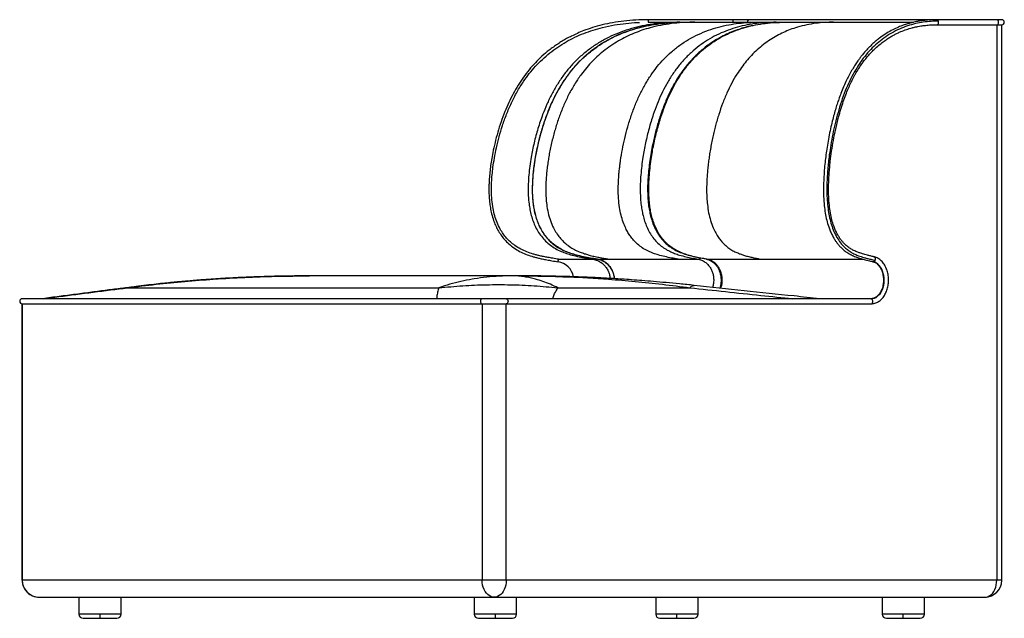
# Paper-space layout '_Right' of a CAD drawing. Header units: millimetres. Extents: x -777 to 387, y 0 to 708.
import ezdxf

# ---------------------------------------------------------------- set-up
doc = ezdxf.new("R2010")
doc.units = ezdxf.units.MM

psp = doc.layouts.new('_Right')

# ---------------------------------------------------------------- linework, layer by layer
at = {"color": 7, "linetype": 'Continuous', "lineweight": 25}
for p, q in [((384, 708), (-33.9, 708)), ((-33.9, 705), (279.7, 705)), ((66.3, 708), (66.3, 705)), ((307.3, 702), (384, 702)), ((378.2, 702), (378.2, 45)), ((384, 45), (384, 702)), ((-139.9, 424.7), (-99.1, 424.7)), ((-93.9, 424.7), (25.4, 424.7)), ((35.4, 424.7), (219.8, 424.7)), ((232, 421.7), (231.7, 421.8)), ((-547.9, 401.1), (-542.2, 401.5)), ((-437.8, 405), (-434.1, 405)), ((-434.1, 405), (-437.4, 405)), ((-437.2, 405), (-437.2, 405)), ((-186.6, 405), (-434.1, 405)), ((-239.5, 401.5), (-241.8, 401.1)), ((-186.6, 405), (-184, 405)), ((-117.5, 403.3), (-81, 401.1)), ((-639.3, 392.2), (-649.2, 390.9)), ((-649.2, 390.9), (-281.2, 390.9)), ((-140.6, 390.9), (15.5, 390.9)), ((229.5, 378), (-773.8, 378)), ((-773.8, 372), (-773.8, 45)), ((-773.8, 372), (229.5, 372)), ((-773.8, 45), (-773.8, 372)), ((-230.1, 372), (-230.1, 45)), ((-201.7, 45), (-201.7, 372)), ((384, 45), (-773.8, 45)), ((-753.8, 25), (364, 25)), ((-706.8, 25), (-706.8, 5)), ((-656.8, 5), (-656.8, 25)), ((-239.4, 25), (-239.4, 5)), ((-189.4, 5), (-189.4, 25)), ((-25, 25), (-25, 5)), ((25, 5), (25, 25)), ((242.6, 25), (242.6, 5)), ((292.6, 5), (292.6, 25)), ((-656.8, 5), (-706.8, 5)), ((-681.8, 0), (-681.8, 5)), ((-189.4, 5), (-239.4, 5)), ((-214.4, 0), (-214.4, 5)), ((25, 5), (-25, 5)), ((-20, 0), (20, 0)), ((0, 0), (0, 5)), ((292.6, 5), (242.6, 5)), ((247.6, 0), (287.6, 0)), ((267.6, 0), (267.6, 5)), ((-701.8, 0), (-661.8, 0)), ((-234.4, 0), (-194.4, 0))]:
    psp.add_line(p, q, dxfattribs=at)
at = {"color": 7, "linetype": 'Continuous', "lineweight": 25, "flags": 128}
for points in [[(378.2, 702), (378.5, 702), (379.2, 702.4), (379.8, 703.1), (380.2, 704), (380.3, 705), (380.2, 706), (379.8, 706.9), (379.2, 707.6), (378.5, 708), (378.2, 708)], [(229.5, 378), (231.6, 378.2), (233.5, 378.7), (235.4, 379.6), (237.3, 380.9), (238.9, 382.5), (240.5, 384.3), (241.8, 386.4), (242.9, 388.8), (243.9, 391.3), (244.5, 394), (244.9, 396.8), (245.1, 399.7), (245, 402.5), (244.6, 405.3), (244, 408), (243.2, 410.6), (242.1, 413), (240.8, 415.2), (239.3, 417.1), (237.7, 418.8), (235.9, 420.1), (234, 421.1), (232, 421.7)], [(-230.1, 378), (-230.5, 378), (-231.2, 377.6), (-231.8, 376.9), (-232.2, 376), (-232.3, 375), (-232.2, 374), (-231.8, 373.1), (-231.2, 372.4), (-230.5, 372), (-230.1, 372)], [(-201.7, 378), (-201.3, 378), (-200.7, 377.6), (-200.1, 376.9), (-199.7, 376), (-199.6, 375), (-199.7, 374), (-200.1, 373.1), (-200.7, 372.4), (-201.3, 372), (-201.7, 372)], [(229.5, 372), (230.1, 372.1), (230.8, 372.5), (231.3, 373.3), (231.6, 374.3), (231.7, 375.4), (231.4, 376.4), (231, 377.2), (230.3, 377.8), (229.5, 378), (229.5, 378)], [(-215.9, 25), (-217.9, 25.2), (-219.9, 25.8), (-221.8, 26.8), (-223.6, 28.2), (-225.2, 29.9), (-226.7, 31.9), (-227.9, 34.2), (-228.9, 36.7), (-229.6, 39.4), (-230, 42.2), (-230.1, 45)], [(-201.7, 45), (-201.9, 42.2), (-202.3, 39.4), (-203, 36.7), (-204, 34.2), (-205.2, 31.9), (-206.6, 29.9), (-208.2, 28.2), (-210, 26.8), (-211.9, 25.8), (-213.8, 25.2), (-215.9, 25)], [(364, 25), (366, 25.2), (368, 25.8), (369.9, 26.8), (371.7, 28.2), (373.3, 29.9), (374.7, 31.9), (375.9, 34.2), (376.9, 36.7), (377.6, 39.4), (378, 42.2), (378.2, 45)]]:
    psp.add_lwpolyline(points, dxfattribs=at)
at = {"color": 7, "linetype": 'Continuous', "lineweight": 25}
for centre, radius, start, end in [((86.3, 705), 3, 90.0049, 180.0052), ((384, 705), 3, 270, 90), ((-143.9, 400), 22, 10.2695, 80.7942), ((-773.8, 375), 3, 90, 270), ((-773.8, 375), 3, 90.0022, 269.9978), ((-753.8, 45), 20, 180, 270), ((-753.8, 45), 20, 179.9982, 269.9985), ((364, 45), 20, 270, 0), ((-701.8, 5), 5, 180, 270), ((-661.8, 5), 5, 270, 0), ((-234.4, 5), 5, 180, 270), ((-194.4, 5), 5, 270, 0), ((-20, 5), 5, 180, 270), ((20, 5), 5, 270, 0), ((247.6, 5), 5, 180, 270), ((287.6, 5), 5, 270, 0)]:
    psp.add_arc(centre, radius, start, end, dxfattribs=at)
for points, knots in [([(-33.9, 708), (-38.8, 707.9), (-48.3, 707.8), (-62.4, 706.5), (-75.7, 704.6), (-88.1, 702), (-99.5, 698.8), (-109.2, 695.4), (-117.4, 692), (-124.2, 688.8), (-130.2, 685.7), (-135.7, 682.5), (-140.9, 679.2), (-146, 675.7), (-152.3, 671), (-159.5, 664.9), (-167.4, 657.1), (-174.7, 648.8), (-181.5, 639.9), (-187.8, 630.5), (-193.6, 620.4), (-198.7, 610), (-203.6, 598.9), (-207.9, 587.1), (-211.8, 574.9), (-215, 562.7), (-217.4, 551.7), (-219.2, 541.9), (-220.4, 533.6), (-221.3, 525.6), (-221.9, 518.7), (-222.1, 512.8), (-222.2, 508), (-222.2, 503.1), (-221.9, 497.8), (-221.4, 492), (-220.5, 485.4), (-219, 478.1), (-217, 471.1), (-214.4, 464.7), (-211.6, 459.1), (-208.1, 453.4), (-203.8, 447.9), (-198.6, 442.6), (-192.6, 437.9), (-186, 433.9), (-178.9, 430.6), (-172.8, 428.5), (-167.7, 427.1), (-163.6, 426), (-158.9, 425), (-153.5, 424), (-147.3, 422.8), (-142.8, 422.1), (-140.4, 421.7)], [0, 0, 0, 0, 0.032928, 0.06485, 0.095309, 0.123989, 0.150678, 0.175053, 0.193835, 0.210694, 0.225653, 0.239487, 0.253405, 0.267437, 0.281597, 0.306432, 0.331249, 0.356195, 0.381403, 0.407001, 0.43309, 0.459406, 0.48573, 0.515084, 0.544183, 0.572685, 0.600181, 0.620744, 0.63959, 0.657052, 0.675417, 0.686169, 0.697038, 0.707945, 0.719363, 0.732584, 0.747642, 0.764486, 0.783099, 0.796515, 0.810786, 0.825845, 0.841592, 0.858161, 0.875602, 0.893118, 0.91059, 0.927963, 0.93684, 0.946407, 0.957052, 0.969201, 0.98334, 1, 1, 1, 1]), ([(-139.9, 424.7), (-142.1, 425), (-146.3, 425.7), (-152.2, 426.8), (-157.3, 427.7), (-161.9, 428.7), (-166, 429.7), (-171.1, 431.1), (-177.3, 433.2), (-184.6, 436.5), (-191.1, 440.5), (-196.7, 445), (-201.3, 449.5), (-205.3, 454.6), (-209.2, 460.7), (-212.6, 467.9), (-215.4, 476.2), (-217.5, 485.2), (-218.8, 495), (-219.3, 505.3), (-219.1, 515.2), (-218.4, 524.4), (-217.3, 534.1), (-215.7, 544.8), (-213.3, 556.9), (-210.1, 569.7), (-206.2, 582.9), (-201.4, 596.3), (-195.7, 609.6), (-189, 622.6), (-181.9, 634.2), (-174.5, 644.3), (-167.1, 653), (-159, 661.2), (-150.2, 668.8), (-140.8, 675.7), (-131, 681.9), (-120.6, 687.3), (-110, 691.9), (-99, 695.8), (-87, 699.2), (-74, 701.9), (-60.3, 703.7), (-50.4, 704.6), (-45, 704.7), (-44, 704.8)], [0, 0, 0, 0, 0.016034, 0.029987, 0.042214, 0.053073, 0.062924, 0.072129, 0.090287, 0.109161, 0.128868, 0.144199, 0.159422, 0.174614, 0.189922, 0.210408, 0.230875, 0.251412, 0.276098, 0.300475, 0.323994, 0.346019, 0.366204, 0.392983, 0.422197, 0.453351, 0.485973, 0.519623, 0.553902, 0.588466, 0.622754, 0.649876, 0.676891, 0.703974, 0.731321, 0.758846, 0.786244, 0.813611, 0.841028, 0.868556, 0.895838, 0.929265, 0.961867, 0.993499, 1, 1, 1, 1]), ([(3.3, 705), (-1, 704.9), (-9.5, 704.8), (-22.2, 703.8), (-34.9, 702), (-47.5, 699.3), (-60, 695.7), (-72.2, 691.1), (-84, 685.6), (-95.4, 678.9), (-106.2, 671.2), (-116.3, 662.6), (-125.6, 653), (-134, 642.6), (-141.4, 631.5), (-148, 620), (-153.7, 608.1), (-159.3, 594.5), (-164.4, 579.3), (-168.9, 562.4), (-171.9, 547.6), (-173.9, 534.9), (-175.1, 524.3), (-175.7, 513.7), (-175.8, 502.9), (-175.2, 493.3), (-174, 485.1), (-172.6, 478.1), (-170.6, 471.2), (-167.9, 464.4), (-164.5, 457.9), (-160.2, 451.7), (-155.3, 446.1), (-149.6, 441.2), (-143.4, 437.1), (-137, 433.9), (-130.5, 431.5), (-123.3, 429.4), (-115.6, 427.6), (-107.3, 426.1), (-101.8, 425.1), (-99.1, 424.7)], [0, 0, 0, 0, 0.03029, 0.060668, 0.091193, 0.121865, 0.152669, 0.183592, 0.214606, 0.245715, 0.276907, 0.308128, 0.339332, 0.370468, 0.401467, 0.432279, 0.462891, 0.493351, 0.533758, 0.57403, 0.614288, 0.638505, 0.662842, 0.687374, 0.71219, 0.737407, 0.753441, 0.769717, 0.786283, 0.803154, 0.82032, 0.83773, 0.855293, 0.872868, 0.890259, 0.907284, 0.923821, 0.939829, 0.960438, 0.980382, 1, 1, 1, 1]), ([(7.9, 704.8), (5.6, 704.8), (1.2, 704.7), (-5.1, 704.5), (-11, 704.1), (-16.9, 703.5), (-23.1, 702.7), (-30.2, 701.6), (-38.2, 700.1), (-47.2, 697.9), (-56.5, 695), (-66.2, 691.4), (-76.5, 686.7), (-87.3, 680.8), (-98.2, 673.5), (-108.4, 665.2), (-117.7, 656.2), (-126.1, 646.4), (-133.5, 636.1), (-140.1, 625.4), (-146.5, 613.2), (-152.5, 599.5), (-157.8, 584.5), (-162.2, 569.4), (-165.8, 554.4), (-168.4, 539.4), (-170, 526.8), (-170.7, 516.4), (-171, 507.8), (-170.8, 499.8), (-170.2, 492.6), (-169.4, 486.4), (-168.1, 479.8), (-166.3, 473), (-163.9, 466.5), (-160.9, 460.3), (-157.4, 454.6), (-153.1, 449.1), (-148, 444), (-142.3, 439.6), (-135.5, 435.7), (-127.9, 432.4), (-119.7, 429.9), (-111.3, 428), (-102.9, 426.4), (-97.3, 425.4), (-94.5, 424.9)], [0, 0, 0, 0, 0.0167579, 0.0317239, 0.045147, 0.0590881, 0.0740186, 0.0899492, 0.1103876, 0.1322711, 0.1556099, 0.1803563, 0.2054231, 0.2365929, 0.2675527, 0.2982732, 0.3287198, 0.3588366, 0.3885729, 0.4178857, 0.4467336, 0.4844643, 0.5214306, 0.5576765, 0.5933025, 0.6283962, 0.6630896, 0.6811281, 0.7008703, 0.7224173, 0.736262, 0.750844, 0.7662214, 0.7824479, 0.7995704, 0.8145517, 0.83018, 0.8464017, 0.8631499, 0.8802842, 0.8976001, 0.918367, 0.9389342, 0.959292, 0.9795493, 1, 1, 1, 1]), ([(-93.9, 424.7), (-96.7, 425.1), (-102.1, 426.1), (-110.4, 427.6), (-118.1, 429.4), (-125.3, 431.5), (-131.8, 433.9), (-138.2, 437.1), (-144.4, 441.2), (-150.1, 446.1), (-155, 451.7), (-159.3, 457.9), (-162.7, 464.4), (-165.4, 471.2), (-167.4, 478.1), (-168.8, 485.1), (-170, 493.3), (-170.6, 502.9), (-170.5, 513.7), (-169.8, 524.3), (-168.7, 534.9), (-166.7, 547.6), (-163.7, 562.4), (-159.2, 579.3), (-154, 594.5), (-148.5, 608.1), (-142.8, 620), (-136.2, 631.5), (-128.8, 642.6), (-120.4, 653), (-111.1, 662.6), (-101, 671.2), (-90.2, 678.9), (-78.9, 685.6), (-67, 691.2), (-54.8, 695.7), (-42.3, 699.3), (-29.7, 702), (-17, 703.8), (-4.3, 704.8), (4.2, 704.9), (8.4, 705)], [0, 0, 0, 0, 0.019617, 0.039561, 0.06017, 0.076178, 0.092716, 0.109741, 0.127133, 0.144712, 0.162266, 0.179678, 0.196843, 0.213711, 0.23028, 0.246561, 0.262587, 0.287804, 0.312627, 0.337157, 0.361493, 0.385711, 0.425972, 0.466239, 0.506653, 0.537109, 0.567717, 0.59853, 0.62953, 0.660665, 0.691873, 0.723093, 0.754275, 0.785394, 0.816413, 0.84733, 0.878131, 0.908807, 0.939334, 0.969711, 1, 1, 1, 1]), ([(21.3, 705), (17.3, 704.9), (9.1, 704.8), (-3.3, 703.8), (-16, 702), (-28, 699.5), (-38.7, 696.4), (-48.3, 693), (-57.6, 689), (-66.8, 684.3), (-75.9, 678.8), (-84.6, 672.6), (-92.6, 666), (-99.9, 659), (-106.6, 651.6), (-113.4, 643), (-120.3, 632.9), (-126.9, 621.3), (-132.9, 608.9), (-137.3, 598.1), (-140.4, 589.4), (-142.5, 582.7), (-144.5, 576.1), (-146.4, 569.3), (-148.1, 562.2), (-149.7, 555), (-151.1, 547.8), (-152.2, 540.8), (-153.2, 533.9), (-154, 526.9), (-154.6, 519.9), (-154.9, 512.5), (-155, 505), (-154.7, 497.3), (-153.9, 488.8), (-152.3, 479.7), (-149.7, 470.4), (-146.3, 462.4), (-142.5, 455.7), (-139.3, 451.3), (-136.6, 448.2), (-134.8, 446.3), (-132.9, 444.5), (-130.8, 442.6), (-127.4, 440), (-122.7, 436.9), (-117.1, 434.1), (-111.9, 432.1), (-107, 430.5), (-102, 429.1), (-96.5, 427.8), (-90.7, 426.7), (-85, 425.6), (-81.3, 425), (-79.5, 424.7)], [0, 0, 0, 0, 0.029101, 0.059299, 0.09041, 0.1223, 0.147506, 0.171256, 0.195551, 0.220359, 0.245746, 0.271809, 0.296407, 0.319667, 0.343116, 0.36689, 0.397255, 0.428557, 0.460623, 0.492982, 0.509173, 0.525309, 0.541335, 0.557193, 0.574031, 0.591779, 0.608586, 0.624388, 0.641142, 0.656707, 0.672972, 0.689999, 0.707438, 0.724992, 0.743382, 0.76616, 0.788474, 0.810377, 0.826539, 0.842356, 0.848615, 0.854852, 0.861079, 0.867305, 0.875079, 0.891777, 0.906737, 0.920146, 0.932229, 0.943762, 0.958171, 0.972668, 0.986849, 1, 1, 1, 1]), ([(1.4, 424.7), (-1.2, 425.2), (-6.5, 426.1), (-14.3, 427.7), (-20.5, 429.3), (-24.9, 430.6), (-27.9, 431.7), (-31, 432.9), (-35.5, 434.9), (-40.8, 438), (-46.4, 442.2), (-51.1, 446.9), (-54.8, 451.6), (-57.9, 456.3), (-60.9, 461.9), (-63.7, 468.7), (-66.1, 477), (-68, 486.4), (-69.1, 496.8), (-69.4, 508.1), (-69, 517.8), (-68.5, 525.5), (-67.9, 531.1), (-67.3, 536.3), (-66.3, 544.1), (-64.5, 554.6), (-61.7, 567.8), (-58.2, 581.2), (-54, 594.6), (-49.1, 607.7), (-43.6, 620.2), (-37.4, 631.9), (-30.6, 642.7), (-23.3, 652.6), (-15.3, 661.7), (-6.4, 670.1), (3.3, 677.9), (13.9, 684.8), (25.2, 690.7), (37.1, 695.6), (49.1, 699.4), (61.1, 702.1), (73, 703.8), (84.5, 704.8), (92.1, 704.9), (95.8, 705)], [0, 0, 0, 0, 0.020595, 0.04147, 0.061684, 0.069219, 0.076983, 0.085675, 0.095335, 0.113976, 0.131693, 0.147903, 0.162194, 0.175019, 0.188352, 0.207158, 0.227128, 0.248326, 0.27346, 0.299597, 0.325836, 0.340765, 0.352641, 0.364606, 0.377087, 0.40701, 0.438502, 0.470912, 0.50369, 0.536384, 0.568652, 0.600021, 0.630274, 0.659628, 0.688613, 0.718595, 0.749495, 0.781048, 0.813406, 0.84637, 0.878695, 0.910319, 0.941174, 0.971128, 1, 1, 1, 1]), ([(117.2, 705), (113.4, 704.9), (105.8, 704.8), (94.4, 703.8), (83, 702), (71.7, 699.3), (60.5, 695.7), (49.6, 691.2), (38.9, 685.6), (28.7, 678.9), (19, 671.2), (10, 662.6), (1.7, 653), (-5.8, 642.6), (-12.5, 631.5), (-18.4, 620), (-23.5, 608.1), (-28.5, 594.5), (-33.1, 579.3), (-37.1, 562.4), (-39.9, 547.6), (-41.6, 534.9), (-42.7, 524.4), (-43.3, 513.7), (-43.3, 502.9), (-42.8, 493.3), (-41.8, 485.1), (-40.5, 478.2), (-38.7, 471.3), (-36.3, 464.5), (-33.2, 457.9), (-29.4, 451.7), (-24.9, 446.1), (-19.8, 441.2), (-14.3, 437.2), (-8.6, 434), (-2.7, 431.5), (3.7, 429.4), (10.7, 427.6), (18.1, 426.1), (23, 425.1), (25.4, 424.7)], [0, 0, 0, 0, 0.030282, 0.060648, 0.091175, 0.121857, 0.152663, 0.183577, 0.214594, 0.245714, 0.276897, 0.308117, 0.339319, 0.370444, 0.401434, 0.432253, 0.462882, 0.493333, 0.533733, 0.57401, 0.614264, 0.638479, 0.662811, 0.687332, 0.712151, 0.737371, 0.753392, 0.769664, 0.786242, 0.803112, 0.820262, 0.837682, 0.855239, 0.872808, 0.89021, 0.90721, 0.92375, 0.939773, 0.96038, 0.980354, 1, 1, 1, 1]), ([(89.5, 701), (88.4, 700.8), (84.8, 700), (78.7, 698.4), (71, 695.9), (62.8, 692.7), (54.7, 688.9), (46.9, 684.6), (40, 680.1), (33.8, 675.6), (28.5, 671.3), (24, 667.2), (20.1, 663.4), (17, 660), (14.4, 657.1), (12.4, 654.7), (10.5, 652.4), (8.4, 649.8), (6, 646.4), (3.1, 642.2), (-0.1, 637.3), (-3.6, 631.4), (-7.2, 624.6), (-11.6, 615.3), (-16.5, 603.6), (-21.3, 589.6), (-25.3, 575.3), (-28.3, 562.4), (-30.5, 551.1), (-32, 541.3), (-33.3, 531.5), (-34.1, 521.6), (-34.6, 511.9), (-34.6, 502.6), (-34.1, 494), (-33.2, 486.1), (-31.9, 479), (-30.3, 472.7), (-28.5, 467.3), (-26.8, 463.2), (-25.2, 459.9), (-23.6, 456.9), (-21.4, 453.3), (-18.5, 449.3), (-14.7, 445), (-10, 440.7), (-4.3, 436.8), (2.3, 433.4), (9.6, 430.6), (17.4, 428.5), (25.7, 426.6), (31.4, 425.5), (34.3, 425)], [0, 0, 0, 0, 0.010013, 0.031925, 0.055512, 0.080778, 0.107553, 0.133146, 0.15662, 0.177951, 0.197121, 0.214123, 0.228952, 0.241603, 0.2521, 0.260471, 0.267478, 0.276429, 0.2877, 0.301283, 0.317162, 0.335318, 0.355729, 0.377955, 0.416918, 0.455581, 0.494016, 0.53229, 0.557756, 0.583214, 0.608698, 0.634268, 0.659694, 0.683561, 0.705688, 0.726061, 0.744652, 0.761411, 0.77625, 0.789101, 0.796016, 0.80506, 0.816269, 0.829666, 0.845239, 0.862908, 0.882485, 0.903655, 0.926091, 0.949594, 0.974155, 1, 1, 1, 1]), ([(35.4, 424.7), (33, 425.1), (28.1, 426.1), (20.7, 427.6), (13.7, 429.4), (7.3, 431.5), (1.5, 434), (-4.3, 437.2), (-9.8, 441.2), (-14.9, 446.1), (-19.3, 451.7), (-23.1, 457.9), (-26.2, 464.5), (-28.6, 471.3), (-30.4, 478.2), (-31.7, 485.1), (-32.7, 493.3), (-33.3, 502.9), (-33.2, 513.7), (-32.6, 524.4), (-31.5, 534.9), (-29.8, 547.6), (-27.1, 562.4), (-23, 579.3), (-18.4, 594.5), (-13.5, 608.1), (-8.3, 620), (-2.4, 631.5), (4.2, 642.6), (11.7, 653), (20.1, 662.6), (29.1, 671.2), (38.8, 678.9), (49, 685.6), (59.6, 691.2), (70.6, 695.7), (81.7, 699.3), (93, 702), (104.4, 703.8), (115.8, 704.8), (123.4, 704.9), (127.2, 705)], [0, 0, 0, 0, 0.01964, 0.039617, 0.060234, 0.07624, 0.092772, 0.109799, 0.127191, 0.14476, 0.162322, 0.179734, 0.196898, 0.213759, 0.230325, 0.246604, 0.262633, 0.287851, 0.312665, 0.337191, 0.361519, 0.385736, 0.425993, 0.466263, 0.506666, 0.53712, 0.567747, 0.598565, 0.629555, 0.66068, 0.691883, 0.723102, 0.754286, 0.785406, 0.816423, 0.847338, 0.878144, 0.908826, 0.939352, 0.969718, 1, 1, 1, 1]), ([(3.8, 704.7), (3.8, 704.8), (3.6, 705), (3.4, 705), (3.3, 705)], [0, 0, 0, 0, 0.099582, 1, 1, 1, 1]), ([(185.1, 705), (181.7, 704.9), (174.7, 704.8), (164.2, 703.8), (153.3, 702), (143.2, 699.5), (134, 696.4), (125.9, 693), (118, 689), (110.1, 684.3), (102.4, 678.8), (95, 672.6), (88.2, 666), (82, 659), (76.3, 651.6), (70.5, 643), (64.6, 632.9), (59, 621.3), (53.9, 608.9), (50.2, 598.1), (47.5, 589.4), (45.7, 582.7), (44, 576.1), (42.5, 569.3), (41, 562.2), (39.6, 555), (38.5, 547.8), (37.5, 540.8), (36.7, 533.9), (36, 526.9), (35.5, 519.9), (35.2, 512.5), (35.1, 505), (35.4, 497.3), (36.1, 488.8), (37.4, 479.7), (39.7, 470.4), (42.5, 462.4), (45.8, 455.7), (48.5, 451.3), (50.7, 448.2), (52.3, 446.3), (53.9, 444.5), (55.7, 442.6), (58.6, 440), (62.6, 436.9), (67.3, 434.1), (71.8, 432.1), (75.9, 430.5), (80.2, 429.1), (84.9, 427.8), (89.8, 426.7), (94.7, 425.6), (97.8, 425), (99.3, 424.7)], [0, 0, 0, 0, 0.029101, 0.059299, 0.09041, 0.1223, 0.147506, 0.171256, 0.195551, 0.22036, 0.245746, 0.271809, 0.296407, 0.319668, 0.343117, 0.366891, 0.397256, 0.428558, 0.460624, 0.492982, 0.509174, 0.52531, 0.541336, 0.557193, 0.574031, 0.591779, 0.608586, 0.624388, 0.641142, 0.656707, 0.672972, 0.689999, 0.707438, 0.724992, 0.743382, 0.766159, 0.788474, 0.810377, 0.826539, 0.842356, 0.848614, 0.854852, 0.861079, 0.867305, 0.875079, 0.891777, 0.906737, 0.920146, 0.932229, 0.943762, 0.958171, 0.972668, 0.986849, 1, 1, 1, 1]), ([(117.2, 705), (117.6, 705), (118, 705), (118.4, 704.7), (118.5, 704.6)], [0, 0, 0, 0, 0.755324, 1, 1, 1, 1]), ([(307.3, 708), (305.4, 708), (301.8, 707.9), (296.5, 707.6), (291.7, 707.1), (287.4, 706.5), (283.5, 705.8), (280.2, 705.1), (277.6, 704.5), (275.5, 703.9), (273.5, 703.3), (270.3, 702.4), (265.9, 700.9), (259.9, 698.4), (253.3, 695.2), (246.3, 691.1), (240.3, 686.9), (235.5, 683.1), (231.8, 679.8), (228.5, 676.6), (225.7, 673.8), (223.5, 671.4), (221.8, 669.5), (220.1, 667.5), (218.3, 665.3), (216.2, 662.5), (213.6, 659), (210.6, 654.5), (207.3, 649.1), (204, 643.3), (200.5, 636.4), (197.1, 629), (194, 621.2), (191.5, 614.4), (189.3, 607.9), (187.3, 601.3), (185.2, 593.9), (183.1, 585.5), (181, 576.4), (179.1, 566.9), (177.5, 557.4), (176.2, 548.3), (175.1, 539.2), (174.2, 529.8), (173.6, 519.9), (173.2, 509.5), (173.4, 498.7), (174.1, 488.6), (175.3, 479.3), (177, 470.9), (179.1, 463.9), (181.2, 458.2), (183.2, 453.8), (185.4, 449.7), (187.5, 446.4), (189.6, 443.5), (191.9, 440.8), (194.6, 437.9), (198, 434.9), (201.3, 432.6), (204.1, 430.9), (206.4, 429.7), (208.8, 428.5), (211.2, 427.5), (213.6, 426.7), (216, 425.8), (218.6, 425), (221.4, 424.3), (224.4, 423.5), (227.9, 422.6), (230.4, 422.1), (231.7, 421.8)], [0, 0, 0, 0, 0.018106, 0.034797, 0.049912, 0.063328, 0.07622, 0.086764, 0.094885, 0.101184, 0.107644, 0.11441, 0.131586, 0.150404, 0.173454, 0.198004, 0.222405, 0.236477, 0.250335, 0.263742, 0.275245, 0.283319, 0.289809, 0.296054, 0.30377, 0.312951, 0.323588, 0.33799, 0.354423, 0.372127, 0.388775, 0.411727, 0.431935, 0.449201, 0.463957, 0.480047, 0.498217, 0.518338, 0.540217, 0.56318, 0.585374, 0.606457, 0.626257, 0.648081, 0.670261, 0.694164, 0.718698, 0.743164, 0.763152, 0.782762, 0.802423, 0.814322, 0.826201, 0.838005, 0.848354, 0.85655, 0.865512, 0.876444, 0.889107, 0.903092, 0.91047, 0.918079, 0.925894, 0.934397, 0.941121, 0.948955, 0.958227, 0.966394, 0.975868, 0.98695, 1, 1, 1, 1]), ([(309.2, 706.3), (306.3, 706.2), (300.3, 706.1), (291.2, 705.2), (281.9, 703.4), (272.4, 700.8), (262.9, 697.1), (253.6, 692.3), (244.8, 686.6), (236.6, 680), (229, 672.8), (222, 664.6), (215.5, 655.7), (209.5, 646), (204, 635.4), (198.9, 623.7), (194.4, 611.2), (190.4, 598.3), (187, 585.4), (184.2, 572.6), (182, 560.2), (180.3, 549.1), (179.1, 539.4), (178.3, 531), (177.7, 522.5), (177.3, 513.6), (177.2, 504.1), (177.6, 494.3), (178.5, 484.8), (180, 475.8), (182, 467.4), (184.7, 459.4), (188.2, 452), (192.3, 445.4), (196.8, 440.1), (201.4, 436), (205.8, 433), (210.3, 430.6), (214.3, 428.9), (217.9, 427.7), (221.2, 426.6), (225, 425.6), (229.4, 424.5), (232.5, 423.8), (234.1, 423.4)], [0, 0, 0, 0, 0.028428, 0.057926, 0.08832, 0.119483, 0.15134, 0.183543, 0.215618, 0.245004, 0.274492, 0.30399, 0.333132, 0.36214, 0.391242, 0.423332, 0.455669, 0.487751, 0.519291, 0.549957, 0.579382, 0.607172, 0.627592, 0.646539, 0.665354, 0.685917, 0.707702, 0.730209, 0.753008, 0.773171, 0.793311, 0.813517, 0.833651, 0.853688, 0.873887, 0.890313, 0.906103, 0.921336, 0.936245, 0.946209, 0.957156, 0.969499, 0.983645, 1, 1, 1, 1]), ([(233, 427.6), (231.6, 427.9), (229, 428.5), (225.4, 429.4), (222.3, 430.2), (219.7, 431), (217.4, 431.7), (215.1, 432.5), (212.8, 433.4), (210.4, 434.4), (207.6, 435.8), (204.1, 437.9), (200.6, 440.5), (197.7, 443.3), (195.4, 445.9), (193.2, 448.7), (191.1, 451.8), (189.1, 455.5), (187.1, 459.6), (185.1, 464.9), (183.1, 471.5), (181.3, 479.7), (180.1, 488.9), (179.4, 498.6), (179.2, 508.3), (179.5, 517.3), (179.9, 525.5), (180.6, 533.2), (181.5, 542.1), (182.9, 552.8), (185, 565.5), (187.7, 579), (190.7, 591.4), (193.8, 602.2), (196.6, 611), (199.5, 619), (202.4, 626.1), (205.2, 632.4), (207.7, 637.3), (209.6, 641.1), (211.3, 644), (213, 647), (215.2, 650.6), (217.8, 654.6), (220.8, 658.7), (224.1, 662.9), (227.6, 667.1), (231.2, 670.9), (235.3, 674.9), (239.9, 678.9), (244.8, 682.7), (249.2, 685.7), (253.3, 688.2), (257.1, 690.3), (260.9, 692.2), (265.7, 694.3), (271.4, 696.5), (276.4, 698), (279.9, 698.9), (282.3, 699.4), (285.2, 700), (289.1, 700.7), (294.2, 701.4), (300.5, 701.9), (305, 702), (307.3, 702)], [0, 0, 0, 0, 0.0143635, 0.0265013, 0.036833, 0.0457144, 0.0534437, 0.0602669, 0.0696227, 0.0778368, 0.0859126, 0.1003743, 0.1158056, 0.1265081, 0.1364202, 0.1451129, 0.1561649, 0.1671453, 0.1786556, 0.190979, 0.2090412, 0.2290613, 0.2511288, 0.2747955, 0.2976882, 0.3190185, 0.3383441, 0.3556849, 0.3733384, 0.4013362, 0.4320125, 0.4650352, 0.4999866, 0.5240087, 0.5468718, 0.5680169, 0.5873115, 0.6046494, 0.6200892, 0.6293845, 0.6378219, 0.6461844, 0.6572382, 0.6712406, 0.6843377, 0.6993224, 0.7151977, 0.7302714, 0.7444148, 0.7654472, 0.7841493, 0.8005524, 0.8147474, 0.8283238, 0.8419035, 0.8554334, 0.8787245, 0.9010578, 0.9071085, 0.9150477, 0.9248805, 0.936557, 0.9548746, 0.9761283, 1, 1, 1, 1]), ([(309.2, 706.3), (309.1, 706.6), (308.8, 707.2), (308.2, 707.9), (307.6, 708), (307.3, 708)], [0, 0, 0, 0, 0.3013298, 0.6517993, 1, 1, 1, 1]), ([(307.3, 702), (307.6, 702), (308.2, 702.1), (308.9, 702.8), (309.3, 703.8), (309.5, 705), (309.4, 705.8), (309.3, 706.2), (309.2, 706.3)], [0, 0, 0, 0, 0.194012, 0.388575, 0.583137, 0.7777, 0.972263, 1, 1, 1, 1]), ([(-98, 425.5), (-98, 425.5), (-98.2, 425.2), (-98.6, 424.8), (-99, 424.7), (-99.1, 424.7)], [0, 0, 0, 0, 0.043638, 0.521915, 1, 1, 1, 1]), ([(-99.1, 424.7), (-97.4, 424.3), (-93.9, 423.4), (-89.4, 420.9), (-85.6, 417.6), (-82.8, 413.9), (-80.7, 410), (-79.6, 406.4), (-79.1, 403.7), (-79, 402.4), (-79, 401.9)], [0, 0, 0, 0, 0.168362, 0.328048, 0.479053, 0.621373, 0.755002, 0.879937, 0.958439, 1, 1, 1, 1]), ([(-73.7, 401.6), (-73.8, 402.2), (-73.8, 403.6), (-74.4, 406.4), (-75.5, 410), (-77.6, 413.9), (-80.4, 417.6), (-84.2, 420.9), (-88.7, 423.4), (-92.2, 424.3), (-93.9, 424.7)], [0, 0, 0, 0, 0.050155, 0.127948, 0.251757, 0.384184, 0.525227, 0.674881, 0.83314, 1, 1, 1, 1]), ([(-89, 423.2), (-88.5, 423.1), (-87.1, 422.5), (-84.9, 421.1), (-82.4, 419.2), (-80.3, 417.1), (-78.6, 414.9), (-77.2, 412.6), (-75.8, 409.7), (-74.7, 406.3), (-74.1, 403.4), (-74.1, 401.9), (-74.1, 401.7)], [0, 0, 0, 0, 0.048605, 0.170288, 0.285543, 0.394363, 0.496697, 0.592519, 0.681838, 0.84074, 0.973433, 1, 1, 1, 1]), ([(25.4, 424.7), (25.8, 424.7), (26.4, 424.8), (27.4, 425.3), (28, 425.9), (28.2, 426.2)], [0, 0, 0, 0, 0.356486, 0.712884, 1, 1, 1, 1]), ([(25.4, 424.7), (27, 424.3), (30.1, 423.4), (34.2, 420.9), (37.5, 417.6), (40.1, 413.9), (41.9, 410), (42.9, 406.4), (43.4, 403.4), (43.6, 400.7), (43.5, 397.5), (43.1, 394.3), (42.4, 392.2), (42.2, 391.4)], [0, 0, 0, 0, 0.127352, 0.248131, 0.362335, 0.469959, 0.571, 0.665455, 0.724798, 0.781207, 0.846062, 0.946335, 1, 1, 1, 1]), ([(34.3, 425), (35.5, 424.7), (37.8, 424.2), (40.7, 422.6), (43.1, 420.9), (45.1, 419.1), (46.7, 417.3), (47.9, 415.6), (49, 413.6), (50.3, 411), (51.5, 407.2), (52.3, 402.7), (52.3, 398), (51.8, 393.9), (51, 391.5), (50.7, 390.5)], [0, 0, 0, 0, 0.097031, 0.1826, 0.256546, 0.318761, 0.383249, 0.426688, 0.466452, 0.539002, 0.627121, 0.730679, 0.835039, 0.929873, 1, 1, 1, 1]), ([(51.9, 390.4), (52.3, 391.5), (53.2, 393.9), (53.6, 397.5), (53.7, 400.8), (53.5, 403.4), (53, 406.4), (52, 410), (50.1, 413.9), (47.6, 417.6), (44.2, 420.9), (40.1, 423.4), (37, 424.3), (35.4, 424.7)], [0, 0, 0, 0, 0.077764, 0.177333, 0.238115, 0.293156, 0.351052, 0.443193, 0.541745, 0.646705, 0.75807, 0.875836, 1, 1, 1, 1]), ([(229.5, 372), (230, 372), (231.1, 372), (233, 372.3), (235.2, 373), (237.3, 373.9), (239.3, 375.2), (241.2, 376.7), (242.9, 378.5), (244.5, 380.5), (246, 382.8), (247.2, 385.3), (248.3, 387.9), (249.1, 390.7), (249.7, 393.5), (250.1, 396.5), (250.3, 399.5), (250.2, 402.5), (249.9, 405.4), (249.3, 408.3), (248.6, 411.1), (247.6, 413.8), (246.4, 416.4), (245, 418.7), (243.4, 420.9), (241.7, 422.8), (239.8, 424.4), (237.8, 425.8), (235.7, 426.8), (234.1, 427.3), (233.2, 427.6), (233, 427.6)], [0, 0, 0, 0, 0.02027, 0.05489, 0.089543, 0.124365, 0.159464, 0.194888, 0.230628, 0.26663, 0.302821, 0.33913, 0.3755, 0.411888, 0.448274, 0.484654, 0.521032, 0.557418, 0.593821, 0.63025, 0.666716, 0.703225, 0.739779, 0.776364, 0.81294, 0.84945, 0.885814, 0.921941, 0.957743, 0.990854, 1, 1, 1, 1]), ([(231.7, 421.8), (232, 421.7), (232.8, 421.5), (234.2, 420.9), (235.8, 419.9), (237.3, 418.7), (238.7, 417.1), (240, 415.4), (241.2, 413.4), (242.2, 411.2), (243, 408.9), (243.6, 406.4), (244, 403.9), (244.2, 401.2), (244.2, 398.6), (244, 396), (243.6, 393.5), (243, 391), (242.1, 388.7), (241.1, 386.5), (240, 384.6), (238.7, 382.8), (237.3, 381.3), (235.8, 380.1), (234.3, 379.2), (232.7, 378.5), (231.1, 378.1), (230, 378), (229.5, 378)], [0, 0, 0, 0, 0.019512, 0.061196, 0.102137, 0.142246, 0.181782, 0.220985, 0.260024, 0.299002, 0.337966, 0.376946, 0.41595, 0.454976, 0.494009, 0.533033, 0.572022, 0.610959, 0.649832, 0.68864, 0.727396, 0.766132, 0.804907, 0.843832, 0.883087, 0.922912, 0.96357, 1, 1, 1, 1]), ([(234.1, 423.4), (234, 423.2), (233.8, 422.7), (233.3, 422.2), (232.7, 421.8), (232.2, 421.7), (232, 421.7)], [0, 0, 0, 0, 0.2130357, 0.4753571, 0.7376786, 1, 1, 1, 1]), ([(233, 427.6), (233.1, 427.6), (233.3, 427.6), (233.7, 427.3), (234.1, 426.8), (234.4, 426.1), (234.6, 425.3), (234.5, 424.4), (234.3, 423.8), (234.2, 423.4), (234.1, 423.4)], [0, 0, 0, 0, 0.0193914, 0.1778212, 0.3362509, 0.4946807, 0.6531104, 0.8115402, 0.96997, 1, 1, 1, 1]), ([(-649.2, 390.9), (-638, 392.4), (-615.6, 395.2), (-581.8, 398.6), (-559.1, 400.3), (-547.9, 401.1)], [0, 0, 0, 0, 0.3352158, 0.6685641, 1, 1, 1, 1]), ([(-437.2, 405), (-442.2, 405), (-452.3, 404.9), (-467.8, 404.7), (-483.8, 404.3), (-498.7, 403.8), (-512.3, 403.2), (-524.6, 402.6), (-536.3, 402), (-545.9, 401.3), (-553.4, 400.8), (-558.7, 400.4), (-563.4, 400.1), (-567, 399.8), (-570.2, 399.5), (-573.4, 399.3), (-577.4, 398.9), (-582.5, 398.5), (-588.8, 397.9), (-596.6, 397.2), (-605.6, 396.3), (-615.8, 395.2), (-627.2, 393.9), (-635.2, 392.9), (-639.3, 392.4)], [0, 0, 0, 0, 0.072831, 0.150008, 0.230015, 0.309328, 0.37108, 0.432277, 0.490808, 0.545545, 0.574526, 0.602096, 0.62545, 0.643688, 0.656262, 0.672223, 0.691816, 0.715052, 0.747793, 0.78638, 0.830848, 0.881242, 0.937608, 1, 1, 1, 1]), ([(-542.2, 401.5), (-530.2, 402.2), (-506.3, 403.6), (-471.5, 404.7), (-448.6, 404.9), (-437.8, 405)], [0, 0, 0, 0, 0.346944, 0.692161, 1, 1, 1, 1]), ([(-241.8, 401.1), (-246.3, 400.3), (-255.3, 398.6), (-268.4, 395.2), (-276.9, 392.4), (-281.2, 390.9)], [0, 0, 0, 0, 0.331439, 0.664787, 1, 1, 1, 1]), ([(-194.5, 405), (-199.6, 404.9), (-209.9, 404.8), (-224.9, 403.6), (-234.6, 402.2), (-239.5, 401.5)], [0, 0, 0, 0, 0.331617, 0.664969, 1, 1, 1, 1]), ([(-179.9, 403.9), (-182.4, 404.2), (-187.3, 404.9), (-192.1, 405), (-194.5, 405)], [0, 0, 0, 0, 0.499037, 1, 1, 1, 1]), ([(20.4, 393.8), (14.7, 394.4), (3.6, 395.5), (-12.4, 397), (-27.2, 398.3), (-40.8, 399.4), (-53.3, 400.3), (-64.3, 401.1), (-74.2, 401.7), (-83.2, 402.2), (-92.2, 402.7), (-101.3, 403.1), (-110.1, 403.5), (-118.6, 403.8), (-126.7, 404.1), (-134.9, 404.3), (-143.2, 404.5), (-151.3, 404.7), (-157.8, 404.8), (-162.9, 404.9), (-166.7, 404.9), (-170.2, 404.9), (-173.4, 405), (-176.3, 405), (-179.3, 405), (-182.7, 405), (-185.2, 405), (-186.6, 405)], [0, 0, 0, 0, 0.083178, 0.160641, 0.232358, 0.2983, 0.358442, 0.412758, 0.458616, 0.500975, 0.54412, 0.588255, 0.633385, 0.671755, 0.71082, 0.750581, 0.791042, 0.830906, 0.867034, 0.886506, 0.904628, 0.921397, 0.936812, 0.950873, 0.963928, 0.979939, 1, 1, 1, 1]), ([(-184, 405), (-173.4, 404.9), (-151.3, 404.8), (-129.1, 403.8), (-117.5, 403.3)], [0, 0, 0, 0, 0.477034, 1, 1, 1, 1]), ([(-167, 401.1), (-169.2, 401.7), (-173.6, 402.8), (-177.8, 403.5), (-179.9, 403.9)], [0, 0, 0, 0, 0.500783, 1, 1, 1, 1]), ([(-140.6, 390.9), (-143.6, 392.3), (-149.6, 395.2), (-158.4, 398.6), (-164.1, 400.3), (-167, 401.1)], [0, 0, 0, 0, 0.331686, 0.665015, 1, 1, 1, 1]), ([(-81, 401.1), (-70.4, 400.3), (-49.1, 398.6), (-17, 395.2), (4.6, 392.4), (15.5, 390.9)], [0, 0, 0, 0, 0.328376, 0.661709, 1, 1, 1, 1]), ([(-639.3, 392.4), (-644.9, 391.6), (-656.3, 390.2), (-673.7, 388), (-691.9, 385.6), (-710.8, 383.1), (-730.1, 380.6), (-743, 378.9), (-749.4, 378)], [0, 0, 0, 0, 0.149846, 0.307179, 0.471995, 0.644289, 0.824057, 1, 1, 1, 1]), ([(-748.9, 378), (-742.8, 378.8), (-723.3, 381.4), (-690.1, 385.8), (-662.8, 389.2), (-649.2, 390.9)], [0, 0, 0, 0, 0.186354, 0.595762, 1, 1, 1, 1]), ([(-281.2, 390.9), (-281.7, 389.2), (-282.9, 385.8), (-283.7, 381.4), (-283.8, 378.8), (-283.9, 378)], [0, 0, 0, 0, 0.404238, 0.813646, 1, 1, 1, 1]), ([(-281.2, 390.9), (-271.8, 391.8), (-253.1, 393.6), (-225, 394.7), (-196.8, 394.7), (-168.7, 393.6), (-150, 391.8), (-140.6, 390.9)], [0, 0, 0, 0, 0.2, 0.4, 0.6, 0.8, 1, 1, 1, 1]), ([(-146.8, 378), (-146.6, 378.5), (-146, 380.5), (-144.2, 384.9), (-142, 388.6), (-140.6, 390.9)], [0, 0, 0, 0, 0.115672, 0.459597, 1, 1, 1, 1]), ([(15.5, 390.9), (16.1, 391.6), (17.4, 392.9), (19, 393.8), (20, 393.7), (20.4, 393.7)], [0, 0, 0, 0, 0.375721, 0.751443, 1, 1, 1, 1]), ([(15.5, 390.9), (29.5, 389.4), (57.4, 386.4), (97.9, 382.1), (124.4, 379.3), (136.8, 378)], [0, 0, 0, 0, 0.3456948, 0.6913823, 1, 1, 1, 1]), ([(168.8, 378), (158.7, 379.1), (128.9, 382.2), (79.4, 387.4), (40.1, 391.6), (20.4, 393.8)], [0, 0, 0, 0, 0.203944, 0.601813, 1, 1, 1, 1])]:
    psp.add_open_spline(points, degree=3, knots=knots, dxfattribs=at)
for points in [[(-33.9, 708), (-33.9, 708), (-33.9, 707.9), (-33.9, 707.2), (-33.9, 706.2), (-33.9, 705.4), (-33.9, 705)], [(-140.4, 421.7), (-140.4, 421.8), (-140.3, 421.9), (-140.2, 422.5), (-140.1, 423.5), (-139.9, 424.3), (-139.9, 424.7)]]:
    psp.add_open_spline(points, degree=3, dxfattribs=at)

doc.saveas('drawing.dxf')
